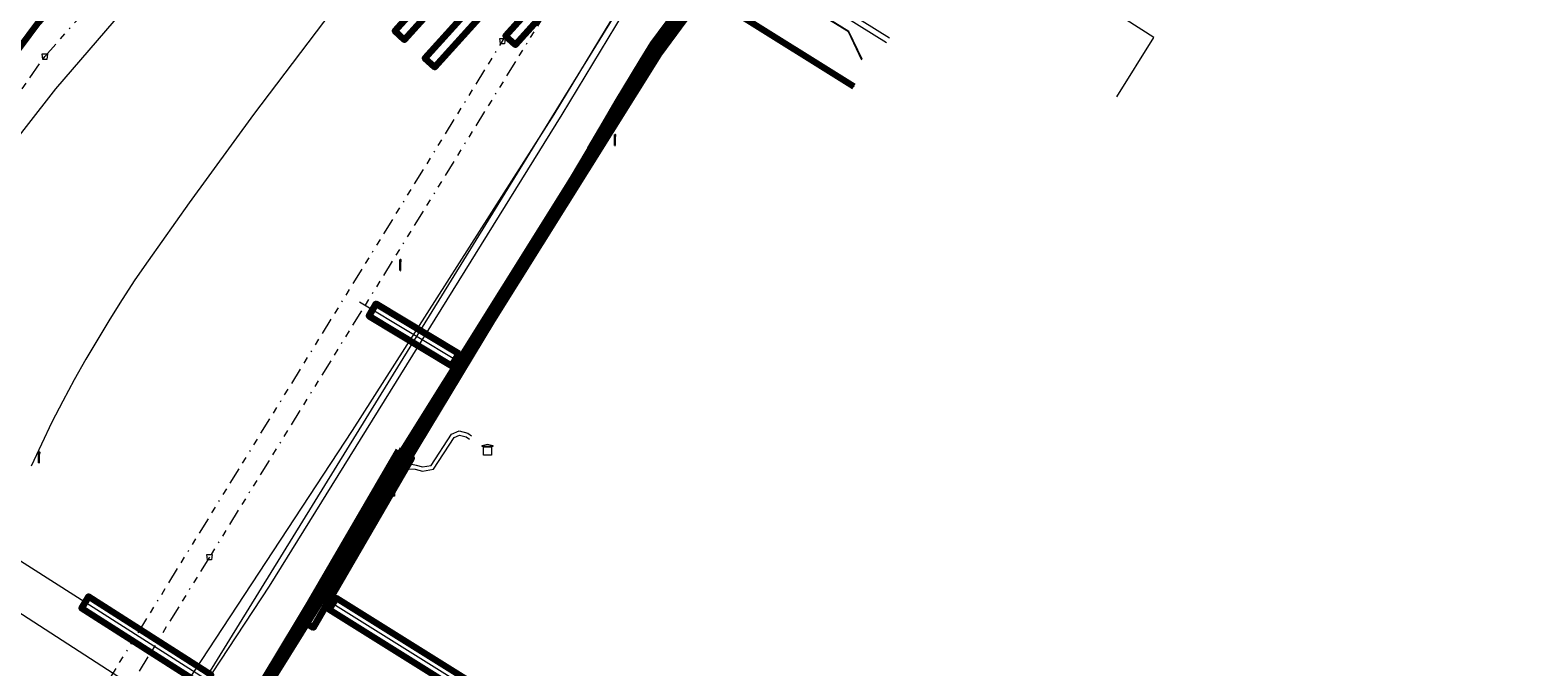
# Model space of a CAD drawing. Header units: metres. Extents: x 153756 to 154348, y 463867 to 464433.
# Tile 27 of 76: x 153948 to 154060, y 463959 to 464006. Entities that reach past the tile are written whole.
import ezdxf
from ezdxf.enums import TextEntityAlignment as Align
from ezdxf.lldxf.tags import DXFTag

# ---------------------------------------------------------------- set-up
doc = ezdxf.new("R2010")
doc.units = ezdxf.units.M
doc.header["$LTSCALE"] = 0.5
doc.linetypes.add('RI-OVERIG-SO', pattern=[17, 5, -2, 2, -2, 0, -2, 2, -2])
doc.layers.get('0').update_dxf_attribs({"linetype": 'CONTINUOUS'})
for name, color, linetype, lineweight in [('B-PV-KL-DATA_DUCT_ZIGGO BV-G', 90, 'CONTINUOUS', 100), ('B-PV-KL-DATA_EUROFIBER NEDERLAND BV-G', 90, 'KL-DATA-SO', 18), ('B-PV-KL-DATA_FORE FREEDOM BV-G', 90, 'KL-DATA-SO', 18), ('B-PV-KL-DATA_HULPSTUK_KPN BV-S', 90, 'CONTINUOUS', 25), ('B-PV-KL-DATA_HULPSTUK_ZIGGO BV-S', 90, 'CONTINUOUS', 25), ('B-PV-KL-DATA_KABELBED_KPN BV-G', 90, 'CONTINUOUS', 100), ('B-PV-KL-DATA_KABELBED_ZIGGO BV-G', 90, 'CONTINUOUS', 100), ('B-PV-KL-DATA_MANTELBUIS_110_ZIGGO BV-G', 90, 'CONTINUOUS', 100), ('B-PV-KL-DATA_MANTELBUIS_FORE FREEDOM BV-G', 90, 'CONTINUOUS', 100), ('B-PV-KL-DATA_REGGEFIBER OPERATOR BV-G', 90, 'KL-DATA-SO', 18), ('B-PV-KL-DATA_STEDIN NETBEHEER BV-G', 90, 'KL-DATA-SO', 18), ('B-PV-KL-ET_LS_400 V_STEDIN NETBEHEER BV-G', 190, 'KL-LS-SO', 18), ('B-PV-KL-ET_LS_GEMEENTE AMERSFOORT-S', 190, 'CONTINUOUS', 25), ('B-PV-KL-ET_LS_HULPSTUK_STEDIN NETBEHEER BV-S', 190, 'CONTINUOUS', 25), ('B-PV-KL-ET_LS_KABELBED_GEMEENTE AMERSFOORT-G', 190, 'CONTINUOUS', 100), ('B-PV-KL-ET_LS_MANTELBUIS_POLYVINYLCHLORIDE PVC_100_STEDIN NETBEHEER BV-G', 190, 'CONTINUOUS', 100), ('B-PV-KL-ET_LS_MANTELBUIS_POLYVINYLCHLORIDE PVC_125_STEDIN NETBEHEER BV-G', 190, 'CONTINUOUS', 100), ('B-PV-KL-ET_LS_MANTELBUIS_POLYVINYLCHLORIDE PVC_160_STEDIN NETBEHEER BV-G', 190, 'CONTINUOUS', 100), ('B-PV-KL-ET_LS_MANTELBUIS_POLYVINYLCHLORIDE PVC_50_STEDIN NETBEHEER BV-G', 190, 'CONTINUOUS', 100), ('B-PV-KL-ET_MS_10 KV_STEDIN NETBEHEER BV-G', 130, 'KL-MS-SO', 18), ('B-PV-KL-ET_MS_HULPSTUK_STEDIN NETBEHEER BV-S', 130, 'CONTINUOUS', 25), ('B-PV-KL-ET_MS_MANTELBUIS_POLYVINYLCHLORIDE PVC_125_STEDIN NETBEHEER BV-G', 130, 'CONTINUOUS', 100), ('B-PV-KL-ET_MS_MANTELBUIS_POLYVINYLCHLORIDE PVC_160_STEDIN NETBEHEER BV-G', 130, 'CONTINUOUS', 100), ('B-PV-KL-GAS_HD_STAAL_324_STEDIN NETBEHEER BV-G', 30, 'KL-GAS_HD-SO', 18), ('B-PV-KL-GAS_LD_POLYVINYLCHLORIDE PVC_250_STEDIN NETBEHEER BV-G', 50, 'KL-GAS_LD-SO', 18), ('B-PV-KL-GAS_LD_POLYVINYLCHLORIDE PVC_63_STEDIN NETBEHEER BV-G', 50, 'KL-GAS_LD-SO', 18), ('B-PV-KL-WATER_250_VITENS-G', 170, 'KL-WATER-SO', 18), ('B-PV-KL-WATER_40_VITENS-G', 170, 'KL-WATER-SO', 18), ('B-PV-RI-VRIJVERVAL_BETON_300_GEMEENTE AMERSFOORT-G', 210, 'RI-OVERIG-SO', 18), ('B-PV-RI-VRIJVERVAL_BETON_400_GEMEENTE AMERSFOORT-G', 210, 'RI-OVERIG-SO', 18), ('B-PV-RI-VRIJVERVAL_HULPSTUK_GEMEENTE AMERSFOORT-S', 210, 'CONTINUOUS', 25)]:
    doc.layers.add(name, color=color, linetype=linetype, lineweight=lineweight)
doc.styles.add('NLCS-ISO', font='txt')
tags = doc.linetypes.add('KL-DATA-SO', pattern='A,4,-1,[101,NLCS.SHX,S=0.5,R=0,X=0,Y=0],-1,4,-1,["D",Standard,S=1,R=0,X=-0.25,Y=-0.5],-1.5', length=12.5).pattern_tags.tags
tags[18] = DXFTag(74, 10)
tags = doc.linetypes.add('KL-GAS_HD-SO', pattern='A,4,-1,[69,NLCS.SHX,S=0.5,R=0,X=0,Y=0],-1,4,-1,["H",Standard,S=1,R=0,X=0,Y=-0.5],-2', length=13).pattern_tags.tags
tags[18] = DXFTag(74, 10)
tags = doc.linetypes.add('KL-GAS_LD-SO', pattern='A,4,-1,[69,NLCS.SHX,S=0.5,R=0,X=0,Y=0],-1,4,-1,["L",Standard,S=1,R=0,X=0.25,Y=-0.5],-2', length=13).pattern_tags.tags
tags[18] = DXFTag(74, 10)
tags = doc.linetypes.add('KL-LS-SO', pattern='A,4,-1,[103,NLCS.SHX,S=0.75,R=0,X=0,Y=0],-1,4,-1,["L",Standard,S=1,R=0,X=0,Y=-0.5],-2', length=13).pattern_tags.tags
tags[18] = DXFTag(74, 10)
tags = doc.linetypes.add('KL-MS-SO', pattern='A,4,-1,[103,NLCS.SHX,S=0.75,R=0,X=0,Y=0],-1,4,-1,["M",Standard,S=1,R=0,X=0,Y=-0.5],-2', length=13).pattern_tags.tags
tags[18] = DXFTag(74, 10)
doc.linetypes.add('KL-WATER-SO', pattern='A,7,-0.5,[168,NLCS.SHX,S=0.75,R=0,X=0.75,Y=0],-2', length=9.5)

# ---------------------------------------------------------------- blocks, each defined once
blk = doc.blocks.new('SKL-WTB_HULP_MOF-SO')
at = {"linetype": 'ByBlock', "lineweight": 18}
h = blk.add_hatch(color=0, dxfattribs=at)
h.dxf.hatch_style = 1
h.paths.add_polyline_path([(-0.5625, 0, 1), (0.5625, 0, 1)])
at = {"color": 0, "linetype": 'ByBlock', "lineweight": 18}
blk.add_circle((0, 0), 0.5625, dxfattribs=at)
at = {"color": 0, "linetype": 'ByBlock', "lineweight": 18, "style": 'NLCS-ISO', "flags": 1}
for tag, p in [('TYPE', (1.5, 0)), ('OMSCHRIJVING', (1.5, -3)), ('LABEL', (1.5, -1.5))]:
    blk.add_attdef(tag, p, '', height=1, dxfattribs=at)
blk = doc.blocks.new('SKL-WTB_HULP_TECHNISCH GEBOUW-SO')
at = {"color": 0, "linetype": 'ByBlock', "lineweight": 18}
for points in [[(-2, 1.5), (0, 2), (2, 1.5), (2, 1.18), (-2, 1.18)], [(-1.5, 1.02), (1.5, 1.02), (1.5, -2), (-1.5, -2)]]:
    blk.add_lwpolyline(points, close=True, dxfattribs=at)
at = {"color": 0, "linetype": 'ByBlock', "lineweight": 18, "style": 'NLCS-ISO', "flags": 1}
for tag, p in [('TYPE', (2.5, 0)), ('OMSCHRIJVING', (2.5, -3)), ('LABEL', (2.5, -1.5))]:
    blk.add_attdef(tag, p, '', height=1, dxfattribs=at)
blk = doc.blocks.new('SKL-WTB_HULP_KAST-SO')
at = {"color": 0, "linetype": 'ByBlock', "lineweight": 18}
for points in [[(-2, 2), (2, 2), (2, 1.68), (-2, 1.68)], [(-2, 1.52), (2, 1.52), (2, -2), (-2, -2)]]:
    blk.add_lwpolyline(points, close=True, dxfattribs=at)
at = {"color": 0, "linetype": 'ByBlock', "lineweight": 18, "style": 'NLCS-ISO'}
blk.add_text('kast', height=1.5, dxfattribs=at).set_placement((0, 0), align=Align.MIDDLE_CENTER)
at = {"color": 0, "linetype": 'ByBlock', "lineweight": 18, "style": 'NLCS-ISO', "flags": 1}
for tag, p in [('TYPE', (2.5, 0)), ('OMSCHRIJVING', (2.5, -3)), ('LABEL', (2.5, -1.5))]:
    blk.add_attdef(tag, p, '', height=1, dxfattribs=at)
blk = doc.blocks.new('SKL-WTB_HULP_OVERIG-SO')
at = {"color": 0, "linetype": 'ByBlock', "lineweight": 18}
for points in [[(-0.14, 0.14), (0.14, -0.14)], [(0.14, 0.14), (-0.14, -0.14)]]:
    blk.add_lwpolyline(points, dxfattribs=at)
at = {"color": 0, "linetype": 'ByBlock', "lineweight": 18, "style": 'NLCS-ISO', "flags": 1}
for tag, p in [('TYPE', (1.5, 0)), ('OMSCHRIJVING', (1.5, -3)), ('LABEL', (1.5, -1.5))]:
    blk.add_attdef(tag, p, '', height=1, dxfattribs=at)
blk = doc.blocks.new('SRI-HULP_AFVOER_OPVANG-SO')
at = {"color": 0, "linetype": 'ByBlock', "lineweight": 18}
blk.add_lwpolyline([(-0.75, -1), (-1, 1), (1, 1), (0.75, -1)], close=True, dxfattribs=at)
at = {"color": 0, "linetype": 'ByBlock', "lineweight": 18, "style": 'NLCS-ISO', "flags": 1}
for tag, p in [('TYPE', (1.5, 0)), ('OMSCHRIJVING', (1.5, -3)), ('LABEL', (1.5, -1.5))]:
    blk.add_attdef(tag, p, '', height=1, dxfattribs=at)
blk = doc.blocks.new('SKL-ET_LS_MAST-SO')
for p, q in [((-0.05, 2.07), (0.05, 2.07)), ((-0.05, -2), (0.05, -2))]:
    blk.add_line(p, q)
for points in [[(-0.18, 1.76), (-0.22, 1.76), (-0.22, 1.84), (-0.18, 1.84), (-0.18, 1.79)], [(-0.18, 1.49), (-0.22, 1.49), (-0.22, 1.57), (-0.18, 1.57), (-0.18, 1.52)], [(-0.18, 1.79), (-0.05, 1.79)], [(-0.18, 1.76), (-0.05, 1.76)], [(-0.18, 1.52), (-0.05, 1.52)], [(-0.18, 1.49), (-0.05, 1.49)], [(-0.05, -2), (-0.05, 2.07)], [(0.05, -2), (0.05, 2.07)], [(0.18, 1.92), (0.05, 1.92)], [(0.18, 1.89), (0.05, 1.89)], [(0.18, 1.66), (0.05, 1.66)], [(0.18, 1.63), (0.05, 1.63)], [(0.18, 1.39), (0.05, 1.39)], [(0.18, 1.36), (0.05, 1.36)], [(0.18, 1.89), (0.22, 1.89), (0.22, 1.97), (0.18, 1.97), (0.18, 1.92)], [(0.18, 1.63), (0.22, 1.63), (0.22, 1.71), (0.18, 1.71), (0.18, 1.66)], [(0.18, 1.36), (0.22, 1.36), (0.22, 1.44), (0.18, 1.44), (0.18, 1.39)]]:
    blk.add_lwpolyline(points)

msp = doc.modelspace()

# ---------------------------------------------------------------- linework, layer by layer
at = {"layer": 'B-PV-KL-DATA_DUCT_ZIGGO BV-G', "ltscale": 0.5, "flags": 128}
msp.add_lwpolyline([(153981.117, 463913.771), (153980.041, 463912.314), (153979.541, 463911.962), (153974.956, 463914.702), (153966.628, 463920.388), (153950.267, 463930.403), (153949.595, 463930.949), (153949.419, 463931.366), (153962.028, 463951.897), (153974.198, 463971.384), (153982.261, 463984.744), (153994.617, 464004.451), (154000.054, 464011.861), (154010.428, 464023.577), (154017.189, 464030.79), (154021.324, 464034.73), (154023.469, 464035.652), (154025.575, 464035.74), (154031.865, 464032.156), (154034.543, 464029.542), (154036.2, 464028.511), (154036.464, 464028.936)], dxfattribs=at)
at = {"layer": 'B-PV-KL-DATA_EUROFIBER NEDERLAND BV-G', "ltscale": 0.5, "flags": 128}
for points in [[(154028.633, 464001.323), (154031.389, 464005.71), (154017.34, 464014.7), (154016.16, 464015.44), (154016.37, 464015.78), (154020.28, 464022.05), (154025.01, 464029.64), (154026.21, 464031.56), (154027.85, 464034.2), (154028.23, 464034.4), (154028.64, 464034.4), (154029.06, 464034.27), (154032.02, 464032.42)], [(153931.95, 463984.96), (153929.71, 463974.28), (153962.5, 463953.1), (153972.493, 463947.729), (153975.69, 463946.04), (153990.949, 463929.72)], [(153931.951, 463984.963), (153929.714, 463974.276), (153962.504, 463953.106)]]:
    msp.add_lwpolyline(points, dxfattribs=at)
at = {"layer": 'B-PV-KL-DATA_FORE FREEDOM BV-G', "ltscale": 0.5, "flags": 128}
for points in [[(154001.15, 464082.54), (153990.32, 464056.68), (153971.7, 464033.64), (153948.53, 464006.85), (153928.23, 463979.61), (153885.26, 464005.82), (153878.47, 464010.15), (153872.18, 464014.14), (153862.8, 464020.09), (153856.19, 464024.29), (153808.45, 464054.192)], [(154001.15, 464082.54), (153990.32, 464056.68), (153971.7, 464033.64), (153948.53, 464006.85), (153928.23, 463979.61), (153917.4, 463967.52), (153911.85, 463960.39), (153898.33, 463938.78), (153888.27, 463923.77), (153869.155, 463894.233)], [(154001.148, 464082.537), (153990.325, 464056.679), (153971.7, 464033.639), (153948.53, 464006.852), (153928.229, 463979.611), (153917.395, 463967.52), (153911.845, 463960.393), (153898.331, 463938.777), (153888.266, 463923.766), (153869.156, 463894.232)], [(154001.148, 464082.537), (153990.325, 464056.679), (153971.7, 464033.639), (153948.53, 464006.852), (153928.229, 463979.611)]]:
    msp.add_lwpolyline(points, dxfattribs=at)
at = {"layer": 'B-PV-KL-DATA_KABELBED_KPN BV-G', "ltscale": 0.5, "flags": 128}
for points in [[(154000.151, 464012.279), (153997.731, 464009.063), (153991.693, 464000.387), (153991.43, 463999.985)], [(153947.827, 463929.012), (153947.827, 463929.012), (153950.812, 463934.011), (153953.649, 463938.763), (153974.352, 463973.101), (153987.499, 463994.113), (153991.182, 464000), (153991.613, 464000.688), (153991.691, 464000.813), (153994.43, 464005.189), (153997.33, 464009.311)], [(154000.265, 464007.608), (154009.107, 464002.092)], [(153872.243, 463892.462), (153875.231, 463897.283), (153905.166, 463946.731), (153909.428, 463953.771), (153909.478, 463953.74), (153947.996, 463929.548), (153950.812, 463934.011), (153951.413, 463934.964), (153991.138, 463999.537), (153991.281, 463999.756), (153991.424, 463999.975), (153991.427, 463999.98), (153991.43, 463999.985)]]:
    msp.add_lwpolyline(points, dxfattribs=at)
at = {"layer": 'B-PV-KL-DATA_KABELBED_ZIGGO BV-G', "ltscale": 0.5, "flags": 128}
for points in [[(153974.585, 463972.066), (153982.261, 463984.744), (153994.617, 464004.451), (153996.006, 464006.369), (154000.054, 464011.861), (154010.428, 464023.577), (154017.189, 464030.79)], [(153971.245, 463966.678), (153974.585, 463972.066)], [(153966.628, 463920.388), (153950.267, 463930.403), (153949.595, 463930.949), (153949.419, 463931.366), (153962.028, 463951.897), (153971.245, 463966.678)]]:
    msp.add_lwpolyline(points, dxfattribs=at)
at = {"layer": 'B-PV-KL-DATA_MANTELBUIS_110_ZIGGO BV-G', "ltscale": 0.5, "flags": 128}
msp.add_lwpolyline([(153971.245, 463966.678), (153974.585, 463972.066)], dxfattribs=at)
at = {"layer": 'B-PV-KL-DATA_MANTELBUIS_FORE FREEDOM BV-G', "ltscale": 0.5, "flags": 128}
msp.add_lwpolyline([(154001.148, 464082.537), (153990.325, 464056.679), (153971.7, 464033.638), (153948.53, 464006.852), (153928.229, 463979.611)], dxfattribs=at)
at = {"layer": 'B-PV-KL-DATA_REGGEFIBER OPERATOR BV-G', "ltscale": 0.5, "flags": 128}
msp.add_lwpolyline([(153930.743, 463974.253), (153931.865, 463975.185), (153941.578, 463990.651), (153945.262, 463996.1), (153949.825, 464001.916), (153954.161, 464006.94), (153959.118, 464012.272), (153993.726, 464054.014)], dxfattribs=at)
at = {"layer": 'B-PV-KL-DATA_STEDIN NETBEHEER BV-G', "ltscale": 0.5, "flags": 128}
msp.add_lwpolyline([(153964.074, 463955.026), (153964.551, 463955.791), (153903.232, 463994.872), (153895.469, 464000), (153892.63, 464001.91), (153876.229, 464012.249)], dxfattribs=at)
at = {"layer": 'B-PV-KL-ET_LS_400 V_STEDIN NETBEHEER BV-G', "ltscale": 0.5, "flags": 128}
for points in [[(154003.969, 464047.689), (154002.653, 464046.333), (154001.714, 464045.313), (153998.838, 464042.083), (153990.162, 464032.208), (153990.171, 464032.218), (153984.98, 464026.041), (153979.868, 464019.798), (153974.837, 464013.49), (153969.693, 464006.861), (153964.504, 464000), (153959.731, 463993.454), (153956.669, 463989.154), (153955.698, 463987.725), (153954.75, 463986.279), (153953.827, 463984.818), (153952.929, 463983.341), (153952.056, 463981.849), (153951.187, 463980.301), (153950.344, 463978.739), (153949.529, 463977.163), (153947.994, 463973.902)], [(153950.439, 463934.81), (153950.755, 463935.276), (153958.836, 463948.104), (153967.845, 463961.403), (153968.053, 463961.62), (153968.971, 463962.975), (153975.087, 463973.45), (153989.268, 463997.252), (153990.899, 464000), (153991.443, 464000.947), (153993.285, 464004.019), (153994.086, 464005.286), (153995.521, 464007.267), (153996.355, 464008.318), (153998.858, 464011.589), (153999.478, 464012.378)], [(153953.604, 463939.611), (153953.556, 463939.59), (153953.505, 463939.605), (153953.476, 463939.65), (153953.484, 463939.702), (153958.795, 463948.131), (153967.804, 463961.431), (153968.012, 463961.648), (153968.928, 463963.001), (153975.045, 463973.476), (153989.225, 463997.278), (153990.84, 464000), (153991.4, 464000.972), (153993.242, 464004.045), (153994.045, 464005.314), (153995.481, 464007.297), (153996.316, 464008.349), (153998.818, 464011.619), (153999.439, 464012.409)], [(154009.703, 464004.03), (154008.691, 464006.131), (154003.895, 464009.117), (154003.711, 464009.247), (154003.497, 464009.44), (154003.186, 464009.807), (154002.818, 464010.353), (154002.506, 464010.932), (154002.25, 464011.54), (154002.056, 464012.169), (154001.997, 464012.456)], [(154009.715, 464004.108), (154008.727, 464006.168), (154003.922, 464009.159), (154003.699, 464009.321), (154003.482, 464009.53), (154003.226, 464009.837), (154002.861, 464010.379), (154002.551, 464010.954), (154002.297, 464011.557), (154002.104, 464012.181), (154002.045, 464012.466)], [(153995.128, 464006.894), (153994.004, 464005.342), (153993.199, 464004.071), (153991.357, 464000.997), (153990.465, 463999.465), (153989.321, 463997.537), (153989.311, 463997.226), (153979.953, 463981.523)], [(153979.953, 463981.523), (153972.38, 463986.083)], [(153979.953, 463981.523), (153976.161, 463975.159), (153975.949, 463975.097), (153971.507, 463967.517), (153968.885, 463963.027), (153967.986, 463961.699), (153967.887, 463961.375), (153959.579, 463949.113)], [(153986.861, 463951.882), (153987.3, 463952.585), (153987.322, 463952.7), (153987.324, 463952.816), (153987.265, 463953.04), (153987.206, 463953.141), (153987.13, 463953.229), (153987.039, 463953.301), (153970.398, 463963.685), (153970.271, 463963.749), (153970.135, 463963.79), (153969.994, 463963.806), (153969.852, 463963.797), (153969.714, 463963.763), (153969.585, 463963.705), (153969.467, 463963.625), (153969.366, 463963.526), (153969.283, 463963.409), (153969.014, 463962.949), (153968.483, 463962.165)], [(153968.243, 463961.811), (153958.921, 463948.052), (153954.671, 463941.304)]]:
    msp.add_lwpolyline(points, dxfattribs=at)
at = {"layer": 'B-PV-KL-ET_LS_KABELBED_GEMEENTE AMERSFOORT-G', "ltscale": 0.5, "flags": 128}
for points in [[(153991.614, 464000.689), (153996.881, 464008.763), (154007.204, 464021.186), (154018.074, 464032.842)], [(153995.12, 464028.456), (153995.857, 464027.801), (153975.732, 464005.537), (153975.003, 464006.217), (153995.12, 464028.456)], [(154003.344, 464028.09), (154004.081, 464027.434), (153983.956, 464005.17), (153983.226, 464005.851), (154003.344, 464028.09)], [(153997.355, 464026.43), (153998.092, 464025.774), (153977.967, 464003.51), (153977.238, 464004.191), (153997.355, 464026.43)]]:
    msp.add_lwpolyline(points, dxfattribs=at)
at = {"layer": 'B-PV-KL-ET_LS_MANTELBUIS_POLYVINYLCHLORIDE PVC_100_STEDIN NETBEHEER BV-G', "ltscale": 0.5, "flags": 128}
msp.add_lwpolyline([(153960.827, 463957.572), (153961.365, 463958.416), (153952.257, 463964.22), (153951.719, 463963.376), (153960.827, 463957.572)], dxfattribs=at)
at = {"layer": 'B-PV-KL-ET_LS_MANTELBUIS_POLYVINYLCHLORIDE PVC_125_STEDIN NETBEHEER BV-G', "ltscale": 0.5, "flags": 128}
for points in [[(153975.281, 463975.07), (153967.971, 463962.518), (153968.965, 463961.94), (153976.275, 463974.492), (153975.281, 463975.07)], [(153986.775, 463952.878), (153987.305, 463953.726), (153970.663, 463964.11), (153970.133, 463963.262), (153986.775, 463952.878)]]:
    msp.add_lwpolyline(points, dxfattribs=at)
at = {"layer": 'B-PV-KL-ET_LS_MANTELBUIS_POLYVINYLCHLORIDE PVC_160_STEDIN NETBEHEER BV-G', "ltscale": 0.5, "flags": 128}
msp.add_lwpolyline([(153970.305, 463965.213), (153975.325, 463973.062), (153974.819, 463973.386), (153969.799, 463965.537), (153970.305, 463965.213)], dxfattribs=at)
at = {"layer": 'B-PV-KL-ET_LS_MANTELBUIS_POLYVINYLCHLORIDE PVC_50_STEDIN NETBEHEER BV-G', "ltscale": 0.5, "flags": 128}
msp.add_lwpolyline([(153979.226, 463981.348), (153979.768, 463982.248), (153973.601, 463985.962), (153973.059, 463985.062), (153979.226, 463981.348)], dxfattribs=at)
at = {"layer": 'B-PV-KL-ET_MS_10 KV_STEDIN NETBEHEER BV-G', "ltscale": 0.5, "flags": 128}
for points in [[(154036.453, 464030.442), (154035.219, 464031.177), (154026.174, 464036.787), (154025.965, 464036.907), (154025.52, 464037.092), (154025.052, 464037.203), (154024.667, 464037.238), (154024.281, 464037.222), (154023.9, 464037.157), (154023.531, 464037.044), (154023.179, 464036.884), (154022.502, 464036.506), (154021.836, 464036.105), (154021.185, 464035.682), (154020.549, 464035.238), (154019.928, 464034.771), (154019.277, 464034.245), (154018.646, 464033.695), (154018.035, 464033.123), (154017.446, 464032.528), (154016.879, 464031.913), (154015.235, 464030.203), (154012.792, 464027.618), (154011.497, 464026.226), (154008.931, 464023.422), (154006.395, 464020.589), (154003.049, 464016.756), (154000.85, 464014.173), (153998.723, 464011.492), (153997.801, 464010.286), (153996.896, 464009.067), (153996.009, 464007.835), (153995.139, 464006.591), (153994.26, 464005.296), (153991.444, 464000.796), (153989.78, 463998.098), (153978.02, 463978.332), (153977.758, 463978.293), (153977.549, 463978.02)], [(153882.461, 463990.571), (153900.014, 463979.966), (153921.779, 463965.699), (153916.236, 463957.17), (153914.236, 463953.798), (153916.626, 463951.804), (153944.546, 463933.884), (153948.857, 463932.31), (153950.717, 463935.31), (153960.486, 463949.367), (153964.551, 463955.791), (153989.737, 463998.124), (153991.402, 464000.822), (153994.218, 464005.324), (153995.098, 464006.619), (153995.968, 464007.864), (153996.856, 464009.097), (153997.761, 464010.316), (153998.781, 464011.648), (154000.811, 464014.205), (154003.011, 464016.789), (154005.235, 464019.35), (154007.622, 464022.042), (154010.173, 464024.861), (154013.567, 464028.516), (154016.843, 464031.947), (154017.41, 464032.563), (154018, 464033.159), (154018.612, 464033.732), (154019.245, 464034.283), (154019.897, 464034.81), (154020.52, 464035.278), (154021.157, 464035.723), (154021.659, 464036.05)], [(153962.026, 463951.707), (153964.594, 463955.765), (153977.749, 463977.867)], [(153977.549, 463978.02), (153976.094, 463975.587), (153975.709, 463974.737), (153975.816, 463974.14), (153976.577, 463973.975), (153977.059, 463973.849), (153977.702, 463973.961), (153979.2, 463976.282), (153979.777, 463976.525), (153980.428, 463976.363), (153980.702, 463976.161)], [(153960.835, 463950.562), (153961.559, 463951.663), (153962.761, 463954.184), (153970.052, 463965.375), (153975.072, 463973.224), (153975.785, 463973.707), (153976.501, 463973.684), (153977.046, 463973.542), (153977.884, 463973.689), (153979.401, 463976.041), (153979.801, 463976.21), (153980.297, 463976.086), (153980.539, 463975.908)]]:
    msp.add_lwpolyline(points, dxfattribs=at)
at = {"layer": 'B-PV-KL-ET_MS_MANTELBUIS_POLYVINYLCHLORIDE PVC_125_STEDIN NETBEHEER BV-G', "ltscale": 0.5, "flags": 128}
msp.add_lwpolyline([(153975.281, 463975.07), (153967.971, 463962.518), (153968.965, 463961.94), (153976.275, 463974.492), (153975.281, 463975.07)], dxfattribs=at)
at = {"layer": 'B-PV-KL-ET_MS_MANTELBUIS_POLYVINYLCHLORIDE PVC_160_STEDIN NETBEHEER BV-G', "ltscale": 0.5, "flags": 128}
msp.add_lwpolyline([(153970.305, 463965.213), (153975.325, 463973.062), (153974.819, 463973.386), (153969.799, 463965.537), (153970.305, 463965.213)], dxfattribs=at)
at = {"layer": 'B-PV-KL-GAS_HD_STAAL_324_STEDIN NETBEHEER BV-G', "ltscale": 0.5, "flags": 128}
msp.add_lwpolyline([(153910.192, 463951.737), (153910.812, 463952.723), (153942.432, 463931.832), (153971.87, 463976.56), (153986.849, 464000), (153991.576, 464007.81), (153992.745, 464009.533), (153993.952, 464011.228), (153995.197, 464012.896), (153996.478, 464014.537), (153997.795, 464016.147), (154000, 464018.713), (154005.011, 464024.445), (154006.986, 464026.633), (154009.813, 464029.704), (154011.229, 464031.214), (154013.96, 464034.078), (154017.322, 464037.523), (154027.047, 464039.846), (154054.446, 464020.528), (154074.469, 464038.921)], dxfattribs=at)
at = {"layer": 'B-PV-KL-GAS_LD_POLYVINYLCHLORIDE PVC_250_STEDIN NETBEHEER BV-G', "ltscale": 0.5, "flags": 128}
msp.add_lwpolyline([(153944.961, 463933.552), (153965.699, 463965.004), (153987.442, 464000), (153991.997, 464007.526), (153993.162, 464009.243), (153994.362, 464010.929), (153995.6, 464012.588), (153996.874, 464014.22), (153998.247, 464015.896)], dxfattribs=at)
at = {"layer": 'B-PV-KL-GAS_LD_POLYVINYLCHLORIDE PVC_63_STEDIN NETBEHEER BV-G', "ltscale": 0.5, "flags": 128}
msp.add_lwpolyline([(154000.874, 464012.476), (154011.738, 464005.708)], dxfattribs=at)
at = {"layer": 'B-PV-KL-WATER_250_VITENS-G', "ltscale": 0.5, "flags": 128}
msp.add_lwpolyline([(153912.762, 463953.324), (153945.133, 463932.55), (153994.448, 464012.403), (154011.751, 464031.61)], dxfattribs=at)
at = {"layer": 'B-PV-KL-WATER_40_VITENS-G', "ltscale": 0.5, "flags": 128}
msp.add_lwpolyline([(153996.521, 464014.704), (154011.521, 464005.359)], dxfattribs=at)
at = {"layer": 'B-PV-RI-VRIJVERVAL_BETON_300_GEMEENTE AMERSFOORT-G', "ltscale": 0.5, "flags": 128}
for points in [[(153949, 464004.3), (153963.2, 464020.4)], [(153986.25, 464007.63), (153961.23, 463967.16)], [(153925.28, 463970.78), (153949, 464004.3)], [(153961.23, 463967.16), (153933.16, 463921.63)]]:
    msp.add_lwpolyline(points, dxfattribs=at)
at = {"layer": 'B-PV-RI-VRIJVERVAL_BETON_400_GEMEENTE AMERSFOORT-G', "ltscale": 0.5, "flags": 128}
for points in [[(153983, 464005.44), (154017.94, 464062.09)], [(153951.36, 463954.13), (153983, 464005.44)]]:
    msp.add_lwpolyline(points, dxfattribs=at)

# ---------------------------------------------------------------- block references
at = {"layer": 'B-PV-KL-DATA_HULPSTUK_KPN BV-S', "xscale": 0.2, "yscale": 0.2, "zscale": 0.2}
for name, p in [('SKL-WTB_HULP_OVERIG-SO', (154009.107, 464002.092)), ('SKL-WTB_HULP_OVERIG-SO', (153991.43, 463999.985)), ('SKL-WTB_HULP_OVERIG-SO', (153991.43, 463999.985)), ('SKL-WTB_HULP_MOF-SO', (153990.505, 463998.918)), ('SKL-WTB_HULP_MOF-SO', (153974.04, 463971.744)), ('SKL-WTB_HULP_MOF-SO', (153969.453, 463964.976))]:
    msp.add_blockref(name, p, dxfattribs=at)
at = {"layer": 'B-PV-KL-DATA_HULPSTUK_ZIGGO BV-S', "xscale": 0.2, "yscale": 0.2, "zscale": 0.2}
for p in [(153974.585, 463972.066), (153971.245, 463966.678)]:
    msp.add_blockref('SKL-WTB_HULP_KAST-SO', p, dxfattribs=at)
at = {"layer": 'B-PV-KL-ET_LS_GEMEENTE AMERSFOORT-S', "xscale": 0.2, "yscale": 0.2, "zscale": 0.2}
for p in [(153991.361, 463998.114), (153975.414, 463988.835), (153948.561, 463974.544), (153971.717, 463968.853)]:
    msp.add_blockref('SKL-ET_LS_MAST-SO', p, dxfattribs=at)
at = {"layer": 'B-PV-KL-ET_LS_HULPSTUK_STEDIN NETBEHEER BV-S', "xscale": 0.2, "yscale": 0.2, "zscale": 0.2}
for p in [(153979.953, 463981.523), (153968.243, 463961.811)]:
    msp.add_blockref('SKL-WTB_HULP_MOF-SO', p, dxfattribs=at)
at = {"layer": 'B-PV-KL-ET_MS_HULPSTUK_STEDIN NETBEHEER BV-S', "xscale": 0.2, "yscale": 0.2, "zscale": 0.2}
for name, p in [('SKL-WTB_HULP_MOF-SO', (153977.549, 463978.02)), ('SKL-WTB_HULP_TECHNISCH GEBOUW-SO', (153981.881, 463975.127))]:
    msp.add_blockref(name, p, dxfattribs=at)
at = {"layer": 'B-PV-RI-VRIJVERVAL_HULPSTUK_GEMEENTE AMERSFOORT-S', "xscale": 0.2, "yscale": 0.2, "zscale": 0.2}
for p in [(153983, 464005.44), (153949, 464004.3), (153961.23, 463967.16)]:
    msp.add_blockref('SRI-HULP_AFVOER_OPVANG-SO', p, dxfattribs=at)

doc.saveas('drawing.dxf')
